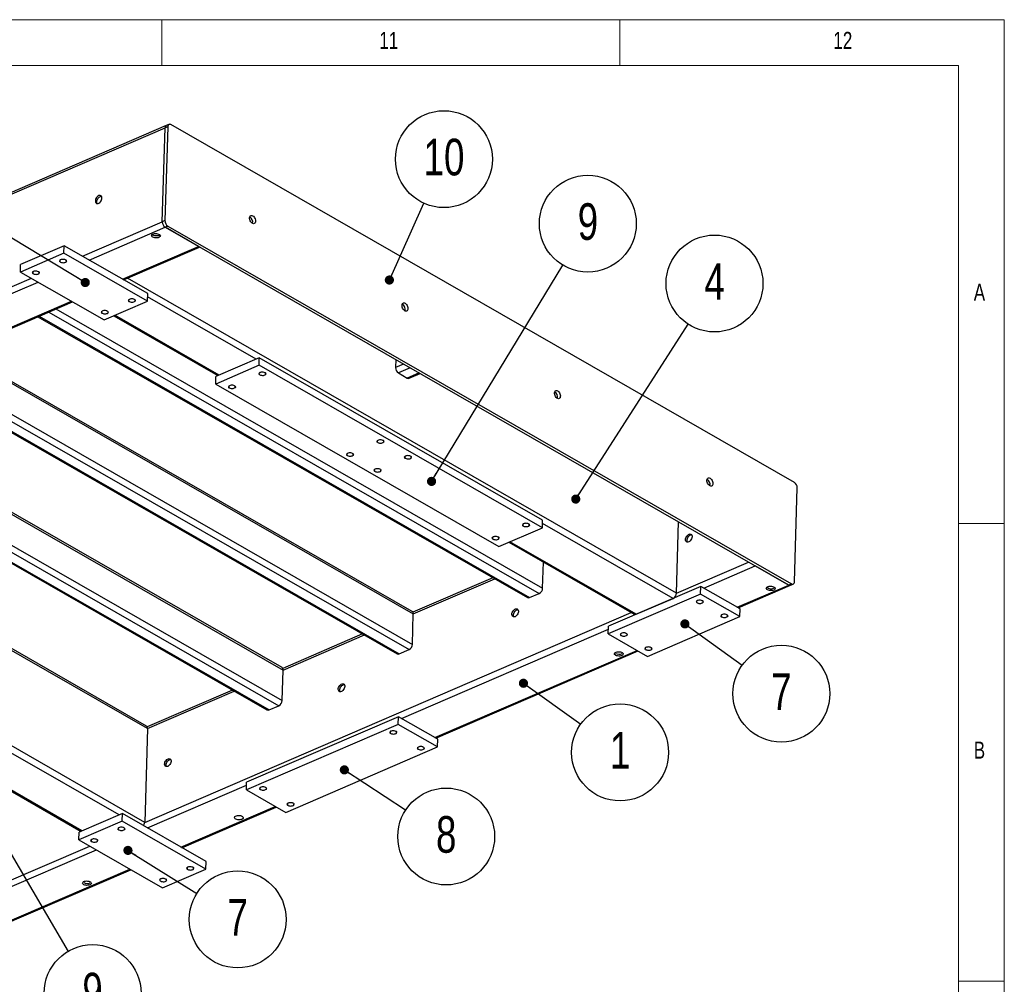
# Model space of a CAD drawing. Header units: millimetres. Extents: x 5 to 589, y 5 to 415.
# Tile 18 of 18: x 481 to 589, y 310 to 415. Entities that reach past the tile are written whole.
import ezdxf

# ---------------------------------------------------------------- set-up
doc = ezdxf.new("R2010")
doc.units = ezdxf.units.MM
doc.layers.add('NOTES', color=6, linetype='Continuous')
doc.layers.add('TRAIT-FINS', color=9, linetype='Continuous')
doc.layers.add('TRAIT-FORT', color=4, linetype='Continuous', lineweight=25)
doc.styles.add('SLDTEXTSTYLE0', font='TXT', dxfattribs={"width": 0.75})
doc.dimstyles.new('SLDDIMSTYLE2', dxfattribs={"dimtxt": 0.18, "dimasz": 1, "dimexe": 0, "dimexo": 0.0625, "dimgap": 0, "dimtad": 0, "dimtih": 1, "dimtoh": 1, "dimdec": 0, "dimrnd": 1e-09, "dimzin": 0, "dimdsep": 46, "dimtxsty": 'Standard', "dimblk1": 'DOT', "dimblk2": 'DOT', "dimsah": 1, "dimcen": 0.09, "dimadec": 0, "dimazin": 0, "dimtfac": 1, "dimtdec": 0, "dimtofl": 0, "dimtmove": 0, "dimatfit": 3, "dimldrblk": 'DOT', "dimfxl": 1, "dimfrac": 2, "dimtolj": 1, "dimtzin": 0, "dimarcsym": 0})

# ---------------------------------------------------------------- blocks, each defined once
blk = doc.blocks.new('SW_NOTE_10')
at = {"layer": 'NOTES', "color": 0}
blk.add_circle((2.68, -4.56), 5.29, dxfattribs=at)
at = {"layer": 'NOTES', "color": 0, "insert": (2.68, -2.34), "char_height": 4, "attachment_point": 2, "style": 'SLDTEXTSTYLE0'}
blk.add_mtext('9', dxfattribs=at)
blk = doc.blocks.new('_Dot')
at = {"color": 0, "linetype": 'ByBlock', "lineweight": -2}
blk.add_line((-0.5, 0), (-1, 0), dxfattribs=at)
at = {"color": 0, "linetype": 'ByBlock', "const_width": 0.5}
blk.add_lwpolyline([(-0.25, 0, 1), (0.25, 0, 1)], format="xyb", close=True, dxfattribs=at)
blk = doc.blocks.new('SW_NOTE_13')
at = {"layer": 'NOTES', "color": 0}
blk.add_circle((2.74, 4.52), 5.29, dxfattribs=at)
at = {"layer": 'NOTES', "color": 0, "insert": (2.75, 6.75), "char_height": 4, "attachment_point": 2, "style": 'SLDTEXTSTYLE0'}
blk.add_mtext('9', dxfattribs=at)
blk = doc.blocks.new('SW_NOTE_15')
at = {"layer": 'NOTES', "color": 0}
blk.add_circle((2.86, 4.45), 5.29, dxfattribs=at)
at = {"layer": 'NOTES', "color": 0, "insert": (2.87, 6.67), "char_height": 4, "attachment_point": 2, "style": 'SLDTEXTSTYLE0'}
blk.add_mtext('4', dxfattribs=at)
blk = doc.blocks.new('SW_NOTE_16')
at = {"layer": 'NOTES', "color": 0}
blk.add_circle((2.18, 4.82), 5.29, dxfattribs=at)
at = {"layer": 'NOTES', "color": 0, "insert": (2.19, 7.05), "char_height": 4, "attachment_point": 2, "style": 'SLDTEXTSTYLE0'}
blk.add_mtext('10', dxfattribs=at)
blk = doc.blocks.new('SW_NOTE_24')
at = {"layer": 'NOTES', "color": 0}
blk.add_circle((4.48, -2.82), 5.29, dxfattribs=at)
at = {"layer": 'NOTES', "color": 0, "insert": (4.48, -0.59), "char_height": 4, "attachment_point": 2, "style": 'SLDTEXTSTYLE0'}
blk.add_mtext('7', dxfattribs=at)
blk = doc.blocks.new('SW_NOTE_25')
at = {"layer": 'NOTES', "color": 0}
blk.add_circle((4.43, -2.9), 5.29, dxfattribs=at)
at = {"layer": 'NOTES', "color": 0, "insert": (4.43, -0.67), "char_height": 4, "attachment_point": 2, "style": 'SLDTEXTSTYLE0'}
blk.add_mtext('8', dxfattribs=at)
blk = doc.blocks.new('SW_NOTE_26')
at = {"layer": 'NOTES', "color": 0}
blk.add_circle((4.29, -3.1), 5.29, dxfattribs=at)
at = {"layer": 'NOTES', "color": 0, "insert": (4.29, -0.88), "char_height": 4, "attachment_point": 2, "style": 'SLDTEXTSTYLE0'}
blk.add_mtext('7', dxfattribs=at)
blk = doc.blocks.new('SW_NOTE_27')
at = {"layer": 'NOTES', "color": 0}
blk.add_circle((4.3, -3.08), 5.29, dxfattribs=at)
at = {"layer": 'NOTES', "color": 0, "insert": (4.31, -0.85), "char_height": 4, "attachment_point": 2, "style": 'SLDTEXTSTYLE0'}
blk.add_mtext('1', dxfattribs=at)

msp = doc.modelspace()

# ---------------------------------------------------------------- linework, layer by layer
at = {"lineweight": 18}
for p, q in [((589, 415), (5, 415)), ((497, 415), (497, 410)), ((547, 410), (547, 415)), ((589, 5), (589, 415)), ((584, 410), (10, 410)), ((584, 10), (584, 410)), ((584, 360), (589, 360)), ((589, 310), (584, 310))]:
    msp.add_line(p, q, dxfattribs=at)
at = {"layer": 'TRAIT-FINS', "lineweight": 18, "flags": 128}
for points in [[(485.94635, 388.80092), (486.08017, 388.83808), (486.23451, 388.84613), (486.38585, 388.82384), (486.51117, 388.77462), (486.59137, 388.70594), (486.61426, 388.62828), (486.57635, 388.55344), (486.4834, 388.49283), (486.34957, 388.45568), (486.19524, 388.44763), (486.04389, 388.46991), (485.91858, 388.51914), (485.83837, 388.58781), (485.81548, 388.66548), (485.8534, 388.74031), (485.94635, 388.80092)], [(482.98341, 387.52355), (483.11724, 387.56071), (483.27157, 387.56876), (483.42292, 387.54647), (483.54823, 387.49725), (483.62844, 387.42857), (483.65133, 387.35091), (483.61342, 387.27607), (483.52047, 387.21546), (483.38664, 387.17831), (483.23231, 387.17026), (483.08096, 387.19255), (482.95565, 387.24177), (482.87544, 387.31045), (482.85255, 387.38811), (482.89047, 387.46294), (482.98341, 387.52355)], [(493.46512, 384.48769), (493.59895, 384.52485), (493.75329, 384.5329), (493.90463, 384.51061), (494.02995, 384.46139), (494.11015, 384.39271), (494.13304, 384.31505), (494.09513, 384.24022), (494.00218, 384.17961), (493.86835, 384.14245), (493.71402, 384.1344), (493.56267, 384.15669), (493.43736, 384.20591), (493.35715, 384.27459), (493.33426, 384.35225), (493.37218, 384.42709), (493.46512, 384.48769)], [(490.50219, 383.21033), (490.63602, 383.24748), (490.79035, 383.25553), (490.9417, 383.23325), (491.06701, 383.18402), (491.14722, 383.11534), (491.17011, 383.03768), (491.13219, 382.96285), (491.03925, 382.90224), (490.90542, 382.86508), (490.75109, 382.85703), (490.59974, 382.87932), (490.47443, 382.92854), (490.39422, 382.99722), (490.37133, 383.07488), (490.40925, 383.14972), (490.50219, 383.21033)], [(507.71376, 376.49244), (507.84759, 376.5296), (508.00192, 376.53765), (508.15327, 376.51536), (508.27858, 376.46613), (508.35879, 376.39746), (508.38168, 376.31979), (508.34376, 376.24496), (508.25082, 376.18435), (508.11699, 376.1472), (507.96266, 376.13915), (507.81131, 376.16143), (507.686, 376.21066), (507.60579, 376.27933), (507.5829, 376.357), (507.62081, 376.43183), (507.71376, 376.49244)], [(504.39528, 375.06179), (504.5291, 375.09894), (504.68344, 375.10699), (504.83478, 375.08471), (504.9601, 375.03548), (505.0403, 374.96681), (505.06319, 374.88914), (505.02528, 374.81431), (504.93233, 374.7537), (504.79851, 374.71654), (504.64417, 374.70849), (504.49283, 374.73078), (504.36751, 374.78001), (504.2873, 374.84868), (504.26442, 374.92634), (504.30233, 375.00118), (504.39528, 375.06179)], [(520.6031, 369.09834), (520.73692, 369.13549), (520.89126, 369.14354), (521.0426, 369.12126), (521.16792, 369.07203), (521.24813, 369.00336), (521.27101, 368.92569), (521.2331, 368.85086), (521.14015, 368.79025), (521.00633, 368.75309), (520.85199, 368.74504), (520.70065, 368.76733), (520.57533, 368.81656), (520.49512, 368.88523), (520.47224, 368.96289), (520.51015, 369.03773), (520.6031, 369.09834)], [(517.28461, 367.66768), (517.41844, 367.70484), (517.57277, 367.71289), (517.72412, 367.6906), (517.84943, 367.64138), (517.92964, 367.5727), (517.95253, 367.49504), (517.91462, 367.4202), (517.82167, 367.35959), (517.68784, 367.32244), (517.53351, 367.31439), (517.38216, 367.33667), (517.25685, 367.3859), (517.17664, 367.45458), (517.15375, 367.53224), (517.19167, 367.60707), (517.28461, 367.66768)], [(523.61061, 367.37305), (523.74444, 367.4102), (523.89877, 367.41825), (524.05012, 367.39596), (524.17543, 367.34674), (524.25564, 367.27806), (524.27853, 367.2004), (524.24061, 367.12557), (524.14766, 367.06496), (524.01384, 367.0278), (523.8595, 367.01975), (523.70816, 367.04204), (523.58284, 367.09126), (523.50264, 367.15994), (523.47975, 367.2376), (523.51766, 367.31244), (523.61061, 367.37305)], [(520.29213, 365.94239), (520.42595, 365.97955), (520.58029, 365.9876), (520.73163, 365.96531), (520.85695, 365.91608), (520.93715, 365.84741), (520.96004, 365.76975), (520.92213, 365.69491), (520.82918, 365.6343), (520.69535, 365.59715), (520.54102, 365.5891), (520.38968, 365.61138), (520.26436, 365.66061), (520.18415, 365.72928), (520.16126, 365.80695), (520.19918, 365.88178), (520.29213, 365.94239)], [(536.49995, 359.97894), (536.63377, 360.0161), (536.78811, 360.02415), (536.93945, 360.00186), (537.06477, 359.95263), (537.14497, 359.88396), (537.16786, 359.8063), (537.12995, 359.73146), (537.037, 359.67085), (536.90317, 359.6337), (536.74884, 359.62565), (536.5975, 359.64793), (536.47218, 359.69716), (536.39197, 359.76583), (536.36909, 359.8435), (536.407, 359.91833), (536.49995, 359.97894)], [(533.18146, 358.54829), (533.31529, 358.58544), (533.46962, 358.59349), (533.62097, 358.57121), (533.74628, 358.52198), (533.82649, 358.45331), (533.84938, 358.37564), (533.81146, 358.30081), (533.71852, 358.2402), (533.58469, 358.20304), (533.43036, 358.19499), (533.27901, 358.21728), (533.1537, 358.26651), (533.07349, 358.33518), (533.0506, 358.41285), (533.08852, 358.48768), (533.18146, 358.54829)], [(555.47642, 351.59364), (555.61025, 351.6308), (555.76458, 351.63885), (555.91592, 351.61656), (556.04124, 351.56733), (556.12145, 351.49866), (556.14434, 351.42099), (556.10642, 351.34616), (556.01347, 351.28555), (555.87965, 351.2484), (555.72531, 351.24035), (555.57397, 351.26263), (555.44865, 351.31186), (555.36845, 351.38053), (555.34556, 351.4582), (555.38347, 351.53303), (555.47642, 351.59364)], [(558.1617, 350.0532), (558.29552, 350.09036), (558.44986, 350.09841), (558.6012, 350.07612), (558.72652, 350.0269), (558.80673, 349.95822), (558.82961, 349.88056), (558.7917, 349.80572), (558.69875, 349.74511), (558.56493, 349.70796), (558.41059, 349.69991), (558.25925, 349.72219), (558.13393, 349.77142), (558.05372, 349.84009), (558.03084, 349.91776), (558.06875, 349.99259), (558.1617, 350.0532)], [(547.18021, 348.01701), (547.31404, 348.05416), (547.46837, 348.06221), (547.61972, 348.03993), (547.74503, 347.9907), (547.82524, 347.92203), (547.84813, 347.84436), (547.81021, 347.76953), (547.71727, 347.70892), (547.58344, 347.67176), (547.4291, 347.66371), (547.27776, 347.686), (547.15244, 347.73523), (547.07224, 347.8039), (547.04935, 347.88156), (547.08726, 347.9564), (547.18021, 348.01701)], [(549.86549, 346.47657), (549.99932, 346.51372), (550.15365, 346.52177), (550.30499, 346.49949), (550.43031, 346.45026), (550.51052, 346.38159), (550.53341, 346.30392), (550.49549, 346.22909), (550.40254, 346.16848), (550.26872, 346.13132), (550.11438, 346.12327), (549.96304, 346.14556), (549.83772, 346.19479), (549.75752, 346.26346), (549.73463, 346.34113), (549.77254, 346.41596), (549.86549, 346.47657)], [(522.01195, 337.32843), (522.14578, 337.36559), (522.30011, 337.37364), (522.45145, 337.35135), (522.57677, 337.30213), (522.65698, 337.23345), (522.67987, 337.15579), (522.64195, 337.08096), (522.549, 337.02035), (522.41518, 336.98319), (522.26084, 336.97514), (522.1095, 336.99743), (521.98418, 337.04665), (521.90398, 337.11533), (521.88109, 337.19299), (521.919, 337.26783), (522.01195, 337.32843)], [(525.01946, 335.60314), (525.15329, 335.6403), (525.30762, 335.64835), (525.45897, 335.62606), (525.58428, 335.57684), (525.66449, 335.50816), (525.68738, 335.4305), (525.64946, 335.35566), (525.55652, 335.29506), (525.42269, 335.2579), (525.26836, 335.24985), (525.11701, 335.27214), (524.9917, 335.32136), (524.91149, 335.39004), (524.8886, 335.4677), (524.92651, 335.54253), (525.01946, 335.60314)], [(507.78988, 331.19706), (507.9237, 331.23422), (508.07804, 331.24227), (508.22938, 331.21998), (508.3547, 331.17075), (508.4349, 331.10208), (508.45779, 331.02442), (508.41988, 330.94958), (508.32693, 330.88897), (508.19311, 330.85182), (508.03877, 330.84377), (507.88743, 330.86605), (507.76211, 330.91528), (507.6819, 330.98395), (507.65902, 331.06162), (507.69693, 331.13645), (507.78988, 331.19706)], [(510.79739, 329.47177), (510.93122, 329.50893), (511.08555, 329.51698), (511.23689, 329.49469), (511.36221, 329.44546), (511.44242, 329.37679), (511.46531, 329.29912), (511.42739, 329.22429), (511.33444, 329.16368), (511.20062, 329.12653), (511.04628, 329.11848), (510.89494, 329.14076), (510.76962, 329.18999), (510.68942, 329.25866), (510.66653, 329.33633), (510.70444, 329.41116), (510.79739, 329.47177)], [(492.31957, 326.79396), (492.45339, 326.83112), (492.60773, 326.83917), (492.75907, 326.81688), (492.88439, 326.76765), (492.96459, 326.69898), (492.98748, 326.62132), (492.94957, 326.54648), (492.85662, 326.48587), (492.7228, 326.44872), (492.56846, 326.44067), (492.41712, 326.46295), (492.2918, 326.51218), (492.21159, 326.58085), (492.18871, 326.65852), (492.22662, 326.73335), (492.31957, 326.79396)], [(489.35663, 325.51659), (489.49046, 325.55375), (489.6448, 325.5618), (489.79614, 325.53951), (489.92146, 325.49029), (490.00166, 325.42161), (490.02455, 325.34395), (489.98664, 325.26911), (489.89369, 325.2085), (489.75986, 325.17135), (489.60553, 325.1633), (489.45418, 325.18558), (489.32887, 325.23481), (489.24866, 325.30348), (489.22577, 325.38115), (489.26369, 325.45598), (489.35663, 325.51659)], [(499.83835, 322.48073), (499.97217, 322.51789), (500.12651, 322.52594), (500.27785, 322.50365), (500.40317, 322.45443), (500.48337, 322.38575), (500.50626, 322.30809), (500.46835, 322.23326), (500.3754, 322.17265), (500.24158, 322.13549), (500.08724, 322.12744), (499.9359, 322.14973), (499.81058, 322.19895), (499.73037, 322.26763), (499.70749, 322.34529), (499.7454, 322.42013), (499.83835, 322.48073)], [(496.87541, 321.20336), (497.00924, 321.24052), (497.16358, 321.24857), (497.31492, 321.22628), (497.44024, 321.17706), (497.52044, 321.10838), (497.54333, 321.03072), (497.50542, 320.95589), (497.41247, 320.89528), (497.27864, 320.85812), (497.12431, 320.85007), (496.97296, 320.87236), (496.84765, 320.92158), (496.76744, 320.99026), (496.74455, 321.06792), (496.78247, 321.14276), (496.87541, 321.20336)]]:
    msp.add_lwpolyline(points, dxfattribs=at)
at = {"layer": 'TRAIT-FORT', "lineweight": 25}
for p, q in [((497.48051, 403.43699), (350.65441, 340.13781)), ((497.6446, 403.3088), (497.34398, 393.05703)), ((497.6446, 403.3088), (497.34831, 403.18106)), ((497.77681, 403.56473), (497.48051, 403.43699)), ((566.07769, 364.47404), (497.97902, 403.53956)), ((350.38689, 339.82354), (497.34831, 403.18106)), ((497.04769, 392.9293), (497.34831, 403.18106)), ((488.33089, 389.17134), (497.04769, 392.9293)), ((497.34398, 393.05703), (497.04769, 392.9293)), ((489.06153, 388.7522), (497.35774, 392.32883)), ((497.65403, 392.45657), (497.35774, 392.32883)), ((501.00972, 390.23384), (497.35774, 392.32883)), ((497.35774, 392.32883), (565.4564, 353.26332)), ((497.65403, 392.45657), (565.75269, 353.39105)), ((486.32254, 390.32344), (481.58185, 388.27965)), ((486.29817, 389.49222), (486.32254, 390.32344)), ((495.45249, 385.08595), (486.32254, 390.32344)), ((486.29817, 389.49222), (481.55748, 387.44843)), ((495.42812, 384.25473), (486.29817, 389.49222)), ((492.71351, 386.6572), (501.00972, 390.23384)), ((492.82532, 386.59306), (501.12153, 390.16969)), ((481.55748, 387.44843), (481.58185, 388.27965)), ((481.55748, 387.44843), (490.68743, 382.21094)), ((430.25742, 364.1349), (482.74901, 386.7649)), ((458.72111, 375.67193), (483.47965, 386.34576)), ((553.19817, 352.38214), (493.24592, 386.77438)), ((495.42812, 384.25473), (495.45249, 385.08595)), ((462.37308, 373.57694), (487.13163, 384.25076)), ((462.4849, 373.51279), (487.24344, 384.18662)), ((490.68743, 382.21094), (495.42812, 384.25473)), ((507.2881, 377.93908), (495.44219, 384.73461)), ((484.66501, 383.07501), (538.21889, 352.35327)), ((485.44116, 383.40962), (538.58663, 352.92216)), ((483.46821, 382.55905), (536.92557, 351.89267)), ((483.59836, 382.61516), (537.15223, 351.89341)), ((491.75402, 382.67076), (503.12837, 376.14575)), ((503.25852, 376.20186), (491.88417, 382.72687)), ((474.58384, 378.72885), (524.46205, 350.11569)), ((524.34535, 350.37876), (474.77903, 378.813)), ((507.64365, 378.09236), (502.90296, 376.04857)), ((507.61928, 377.26114), (507.64365, 378.09236)), ((538.57806, 360.34651), (507.64365, 378.09236)), ((522.54567, 377.87951), (522.52058, 377.02405)), ((469.24614, 376.42768), (522.7035, 345.7613)), ((469.37629, 376.48379), (522.93016, 345.76204)), ((470.44294, 376.94364), (523.99682, 346.22189)), ((471.21909, 377.27825), (524.36456, 346.79079)), ((507.61928, 377.26114), (502.87859, 375.21735)), ((538.55369, 359.51529), (507.61928, 377.26114)), ((523.3863, 377.39727), (522.52058, 377.02405)), ((524.11694, 376.97814), (522.83063, 376.42359)), ((522.83063, 376.42359), (523.79733, 375.86903)), ((525.08364, 376.42358), (523.79733, 375.86903)), ((523.99955, 375.84386), (525.19545, 376.35943)), ((502.87859, 375.21735), (502.90296, 376.04857)), ((502.87859, 375.21735), (533.813, 357.4715)), ((510.12328, 344.24739), (461.58419, 372.09234)), ((461.389, 372.00819), (510.23998, 343.98431)), ((457.2481, 370.22298), (509.77474, 340.09052)), ((458.02425, 370.55759), (510.14248, 340.65942)), ((456.0513, 369.70702), (508.48143, 339.62992)), ((456.18145, 369.76313), (508.70809, 339.63067)), ((495.42532, 337.59747), (446.57434, 365.62135)), ((495.30862, 337.86054), (446.76953, 365.7055)), ((556.87278, 364.28743), (556.70752, 364.21618)), ((566.08711, 353.62181), (566.38773, 363.87358)), ((495.1247, 327.3457), (435.17245, 361.73794)), ((538.55369, 359.51529), (538.57806, 360.34651)), ((533.813, 357.4715), (538.55369, 359.51529)), ((552.83043, 351.81325), (538.56776, 359.99517)), ((553.19817, 352.38214), (553.42637, 360.16447)), ((534.87959, 357.93133), (548.57418, 350.07528)), ((548.80084, 350.07602), (535.00974, 357.98743)), ((538.58663, 352.92216), (538.66976, 355.75706)), ((553.19817, 352.38214), (561.07378, 355.77745)), ((556.17485, 352.93131), (561.80442, 355.35831)), ((565.4564, 353.26332), (561.80442, 355.35831)), ((533.14843, 354.05947), (524.42339, 350.29795)), ((524.46205, 350.11569), (533.34642, 353.94589)), ((555.85262, 353.11616), (545.77865, 348.77311)), ((555.82824, 352.28494), (555.85262, 353.11616)), ((560.14906, 350.65146), (555.85262, 353.11616)), ((559.82683, 350.83631), (565.4564, 353.26332)), ((559.93864, 350.77217), (565.65862, 353.23815)), ((565.75269, 353.39105), (565.4564, 353.26332)), ((565.65862, 353.23815), (565.95491, 353.36588)), ((537.15223, 351.89341), (538.21889, 352.35327)), ((555.82824, 352.28494), (545.75427, 347.94188)), ((548.80084, 350.07602), (552.83043, 351.81325)), ((560.12469, 349.82024), (555.82824, 352.28494)), ((560.12469, 349.82024), (560.14906, 350.65146)), ((495.1247, 327.3457), (548.26229, 350.2542)), ((524.36456, 346.79079), (524.46205, 350.11569)), ((550.05072, 345.47718), (560.12469, 349.82024)), ((523.16779, 338.70142), (545.76903, 348.44519)), ((545.75427, 347.94188), (545.77865, 348.77311)), ((518.92636, 347.92809), (510.20131, 344.16658)), ((510.23998, 343.98431), (519.12435, 347.81452)), ((545.75427, 347.94188), (550.05072, 345.47718)), ((522.93016, 345.76204), (523.99682, 346.22189)), ((526.81977, 336.60642), (548.91167, 346.13061)), ((526.93158, 336.54228), (549.02349, 346.06646)), ((510.14248, 340.65942), (510.23998, 343.98431)), ((504.70429, 341.79672), (495.38666, 337.77973)), ((495.42532, 337.59747), (504.90228, 341.68314)), ((508.70809, 339.63067), (509.77474, 340.09052)), ((522.84556, 338.88627), (506.25314, 331.733)), ((522.82118, 338.05504), (522.84556, 338.88627)), ((527.142, 336.42157), (522.84556, 338.88627)), ((522.82118, 338.05504), (506.22876, 330.90177)), ((527.11763, 335.59034), (522.82118, 338.05504)), ((495.42532, 337.59747), (495.1247, 327.3457)), ((510.52521, 328.43707), (527.11763, 335.59034)), ((527.11763, 335.59034), (527.142, 336.42157)), ((492.34021, 328.1632), (480.4943, 334.95873)), ((476.80613, 332.89488), (488.18048, 326.36987)), ((488.31063, 326.42598), (476.93628, 332.95099)), ((495.43475, 326.74524), (506.24352, 331.40508)), ((506.22876, 330.90177), (506.25314, 331.733)), ((506.22876, 330.90177), (510.52521, 328.43707)), ((499.08673, 324.65024), (509.38616, 329.0905)), ((499.19854, 324.5861), (509.49798, 329.02636)), ((492.69577, 328.31648), (487.95507, 326.27269)), ((492.67139, 327.48526), (492.69577, 328.31648)), ((501.82571, 323.07899), (492.69577, 328.31648)), ((492.67139, 327.48526), (487.9307, 325.44147)), ((501.80134, 322.24777), (492.67139, 327.48526)), ((487.9307, 325.44147), (487.95507, 326.27269)), ((419.27365, 294.64504), (489.12223, 324.75794)), ((487.9307, 325.44147), (497.06065, 320.20398)), ((461.77584, 312.23432), (489.85287, 324.3388)), ((501.80134, 322.24777), (501.82571, 323.07899)), ((465.42782, 310.13932), (493.50485, 322.2438)), ((465.53964, 310.07518), (493.61666, 322.17966)), ((497.06065, 320.20398), (501.80134, 322.24777))]:
    msp.add_line(p, q, dxfattribs=at)
at = {"layer": 'TRAIT-FORT', "lineweight": 25, "flags": 128}
for points in [[(497.97902, 403.53956), (497.91592, 403.56764), (497.85478, 403.57866), (497.79795, 403.57221), (497.7476, 403.54854), (497.70568, 403.50855), (497.67379, 403.45378), (497.65317, 403.38633), (497.6446, 403.3088)], [(490.11032, 395.78608), (490.02152, 395.73491), (489.93753, 395.66083), (489.86363, 395.56851), (489.80446, 395.46374), (489.76375, 395.35312), (489.74405, 395.24359), (489.7466, 395.14202), (489.77123, 395.05482), (489.81641, 394.98744), (489.87929, 394.94414), (489.95592, 394.92762), (490.04148, 394.93892), (490.13061, 394.97735), (490.21769, 395.04047), (490.29726, 395.12433), (490.36432, 395.22366), (490.41466, 395.33221), (490.44511, 395.44316), (490.45375, 395.54955), (490.44005, 395.64468), (490.40487, 395.72259), (490.35041, 395.77837), (490.2801, 395.80852), (490.19836, 395.81115), (490.11032, 395.78608)], [(489.95127, 394.92781), (489.91734, 395.00383), (489.90364, 395.09897), (489.91228, 395.20535), (489.94273, 395.31631), (489.99306, 395.42486), (490.06012, 395.52418), (490.1397, 395.60804), (490.22678, 395.67117), (490.31591, 395.70959), (490.40147, 395.7209), (490.40612, 395.7207)], [(506.91613, 393.58797), (506.99588, 393.52894), (507.06986, 393.44751), (507.13341, 393.34879), (507.18254, 393.23898), (507.21417, 393.12499), (507.2263, 393.01397), (507.21818, 392.9129), (507.19032, 392.82814), (507.14446, 392.76501), (507.08348, 392.72747), (507.01123, 392.71788), (506.93223, 392.73686), (506.85146, 392.78319), (506.77399, 392.85398), (506.70468, 392.94478), (506.64789, 393.04987), (506.60718, 393.16266), (506.58513, 393.27606), (506.58311, 393.38294), (506.60124, 393.4766), (506.6384, 393.55113), (506.69224, 393.60187), (506.75938, 393.62562), (506.83561, 393.62089), (506.91613, 393.58797)], [(496.68185, 391.22802), (496.58331, 391.1957), (496.47071, 391.17704), (496.35113, 391.17319), (496.23208, 391.1844), (496.12105, 391.20996), (496.025, 391.24828), (495.94999, 391.29694), (495.90071, 391.35288), (495.88026, 391.41259), (495.88994, 391.47232), (495.92913, 391.52831), (495.99537, 391.57705), (496.08449, 391.61548), (496.1909, 391.64117), (496.30792, 391.65252), (496.42818, 391.64881), (496.54413, 391.63027), (496.64849, 391.59808), (496.7347, 391.55424), (496.79735, 391.50153), (496.83248, 391.44324), (496.83791, 391.38305), (496.81328, 391.32473), (496.76015, 391.27194), (496.68185, 391.22802)], [(496.68795, 391.43582), (496.5894, 391.40351), (496.4768, 391.38484), (496.35722, 391.38099), (496.23817, 391.3922), (496.12714, 391.41777), (496.0311, 391.45609), (495.95608, 391.50474), (495.9068, 391.56069), (495.89476, 391.58506)], [(485.94821, 388.53191), (486.0271, 388.49751), (486.1212, 388.47521), (486.22289, 388.46682), (486.32393, 388.47301), (486.41614, 388.49329), (486.49204, 388.52601), (486.54548, 388.56852), (486.57215, 388.61739), (486.56986, 388.66864), (486.53882, 388.71813), (486.48154, 388.76184), (486.40265, 388.79624), (486.30855, 388.81855), (486.20685, 388.82694), (486.10581, 388.82075), (486.01361, 388.80047), (485.93771, 388.76775), (485.88426, 388.72523), (485.8576, 388.67637), (485.85988, 388.62512), (485.89092, 388.57563), (485.94821, 388.53191)], [(482.98528, 387.25455), (483.06417, 387.22014), (483.15827, 387.19784), (483.25996, 387.18945), (483.361, 387.19564), (483.45321, 387.21592), (483.52911, 387.24864), (483.58255, 387.29116), (483.60921, 387.34002), (483.60693, 387.39127), (483.57589, 387.44076), (483.51861, 387.48447), (483.43972, 387.51887), (483.34561, 387.54118), (483.24392, 387.54957), (483.14288, 387.54338), (483.05068, 387.5231), (482.97478, 387.49038), (482.92133, 387.44786), (482.89467, 387.399), (482.89695, 387.34775), (482.92799, 387.29826), (482.98528, 387.25455)], [(493.46699, 384.21869), (493.54588, 384.18429), (493.63998, 384.16198), (493.74167, 384.15359), (493.84271, 384.15978), (493.93492, 384.18006), (494.01082, 384.21278), (494.06426, 384.2553), (494.09093, 384.30416), (494.08864, 384.35541), (494.0576, 384.4049), (494.00032, 384.44861), (493.92143, 384.48302), (493.82733, 384.50532), (493.72563, 384.51371), (493.62459, 384.50752), (493.53239, 384.48724), (493.45649, 384.45452), (493.40304, 384.412), (493.37638, 384.36314), (493.37866, 384.31189), (493.4097, 384.2624), (493.46699, 384.21869)], [(523.56485, 384.03725), (523.64461, 383.97823), (523.71858, 383.89679), (523.78213, 383.79807), (523.83127, 383.68826), (523.86289, 383.57427), (523.87503, 383.46325), (523.86691, 383.36219), (523.83904, 383.27742), (523.79318, 383.21429), (523.73221, 383.17675), (523.65996, 383.16717), (523.58096, 383.18614), (523.50019, 383.23248), (523.42271, 383.30326), (523.3534, 383.39406), (523.29661, 383.49915), (523.25591, 383.61194), (523.23386, 383.72534), (523.23183, 383.83223), (523.24997, 383.92588), (523.28713, 384.00041), (523.34097, 384.05115), (523.40811, 384.0749), (523.48433, 384.07017), (523.56485, 384.03725)], [(490.50406, 382.94132), (490.58295, 382.90692), (490.67705, 382.88461), (490.77874, 382.87622), (490.87978, 382.88241), (490.97199, 382.90269), (491.04789, 382.93541), (491.10133, 382.97793), (491.12799, 383.02679), (491.12571, 383.07804), (491.09467, 383.12753), (491.03738, 383.17124), (490.9585, 383.20565), (490.86439, 383.22795), (490.7627, 383.23634), (490.66166, 383.23015), (490.56946, 383.20987), (490.49356, 383.17715), (490.44011, 383.13463), (490.41345, 383.08577), (490.41573, 383.03452), (490.44677, 382.98503), (490.50406, 382.94132)], [(507.71562, 376.22343), (507.79451, 376.18903), (507.88862, 376.16673), (507.99031, 376.15833), (508.09135, 376.16453), (508.18355, 376.18481), (508.25945, 376.21753), (508.3129, 376.26004), (508.33956, 376.3089), (508.33728, 376.36016), (508.30624, 376.40964), (508.24895, 376.45336), (508.17006, 376.48776), (508.07596, 376.51006), (507.97427, 376.51846), (507.87323, 376.51226), (507.78102, 376.49199), (507.70512, 376.45926), (507.65168, 376.41675), (507.62501, 376.36789), (507.6273, 376.31664), (507.65834, 376.26715), (507.71562, 376.22343)], [(504.39714, 374.79278), (504.47603, 374.75838), (504.57013, 374.73608), (504.67182, 374.72768), (504.77286, 374.73387), (504.86507, 374.75415), (504.94097, 374.78688), (504.99442, 374.82939), (505.02108, 374.87825), (505.0188, 374.9295), (504.98775, 374.97899), (504.93047, 375.02271), (504.85158, 375.05711), (504.75748, 375.07941), (504.65579, 375.0878), (504.55475, 375.08161), (504.46254, 375.06133), (504.38664, 375.02861), (504.33319, 374.9861), (504.30653, 374.93723), (504.30881, 374.88598), (504.33985, 374.8365), (504.39714, 374.79278)], [(540.21358, 374.48654), (540.29333, 374.42751), (540.36731, 374.34608), (540.43086, 374.24735), (540.47999, 374.13754), (540.51162, 374.02355), (540.52376, 373.91253), (540.51564, 373.81147), (540.48777, 373.72671), (540.44191, 373.66357), (540.38094, 373.62603), (540.30868, 373.61645), (540.22969, 373.63542), (540.14892, 373.68176), (540.07144, 373.75255), (540.00213, 373.84334), (539.94534, 373.94844), (539.90464, 374.06123), (539.88258, 374.17463), (539.88056, 374.28151), (539.8987, 374.37516), (539.93585, 374.4497), (539.98969, 374.50043), (540.05684, 374.52418), (540.13306, 374.51945), (540.21358, 374.48654)], [(520.60496, 368.82933), (520.68385, 368.79493), (520.77795, 368.77262), (520.87964, 368.76423), (520.98068, 368.77042), (521.07289, 368.7907), (521.14879, 368.82342), (521.20224, 368.86594), (521.2289, 368.9148), (521.22662, 368.96605), (521.19557, 369.01554), (521.13829, 369.05926), (521.0594, 369.09366), (520.9653, 369.11596), (520.86361, 369.12435), (520.76257, 369.11816), (520.67036, 369.09788), (520.59446, 369.06516), (520.54101, 369.02265), (520.51435, 368.97378), (520.51663, 368.92253), (520.54768, 368.87305), (520.60496, 368.82933)], [(517.28648, 367.39868), (517.36537, 367.36427), (517.45947, 367.34197), (517.56116, 367.33358), (517.6622, 367.33977), (517.75441, 367.36005), (517.83031, 367.39277), (517.88375, 367.43529), (517.91042, 367.48415), (517.90813, 367.5354), (517.87709, 367.58489), (517.81981, 367.6286), (517.74092, 367.663), (517.64681, 367.68531), (517.54512, 367.6937), (517.44408, 367.68751), (517.35188, 367.66723), (517.27598, 367.63451), (517.22253, 367.59199), (517.19587, 367.54313), (517.19815, 367.49188), (517.22919, 367.44239), (517.28648, 367.39868)], [(523.61247, 367.10404), (523.69136, 367.06964), (523.78546, 367.04733), (523.88716, 367.03894), (523.9882, 367.04513), (524.0804, 367.06541), (524.1563, 367.09813), (524.20975, 367.14065), (524.23641, 367.18951), (524.23413, 367.24076), (524.20309, 367.29025), (524.1458, 367.33396), (524.06691, 367.36837), (523.97281, 367.39067), (523.87112, 367.39906), (523.77008, 367.39287), (523.67787, 367.37259), (523.60197, 367.33987), (523.54853, 367.29735), (523.52186, 367.24849), (523.52415, 367.19724), (523.55519, 367.14775), (523.61247, 367.10404)], [(520.29399, 365.67338), (520.37288, 365.63898), (520.46698, 365.61668), (520.56867, 365.60829), (520.66971, 365.61448), (520.76192, 365.63476), (520.83782, 365.66748), (520.89127, 365.70999), (520.91793, 365.75886), (520.91564, 365.81011), (520.8846, 365.85959), (520.82732, 365.90331), (520.74843, 365.93771), (520.65433, 365.96001), (520.55264, 365.96841), (520.45159, 365.96222), (520.35939, 365.94194), (520.28349, 365.90921), (520.23004, 365.8667), (520.20338, 365.81784), (520.20566, 365.76659), (520.2367, 365.7171), (520.29399, 365.67338)], [(556.86231, 364.93582), (556.94206, 364.87679), (557.01604, 364.79536), (557.07959, 364.69664), (557.12872, 364.58683), (557.16035, 364.47283), (557.17248, 364.36182), (557.16436, 364.26075), (557.1365, 364.17599), (557.09064, 364.11285), (557.02966, 364.07532), (556.95741, 364.06573), (556.87842, 364.0847), (556.79764, 364.13104), (556.72017, 364.20183), (556.65086, 364.29262), (556.59407, 364.39772), (556.55337, 364.51051), (556.53131, 364.62391), (556.52929, 364.73079), (556.54742, 364.82444), (556.58458, 364.89898), (556.63842, 364.94972), (556.70556, 364.97346), (556.78179, 364.96873), (556.86231, 364.93582)], [(536.50181, 359.70993), (536.5807, 359.67553), (536.6748, 359.65323), (536.77649, 359.64484), (536.87753, 359.65103), (536.96974, 359.67131), (537.04564, 359.70403), (537.09909, 359.74654), (537.12575, 359.79541), (537.12347, 359.84666), (537.09242, 359.89614), (537.03514, 359.93986), (536.95625, 359.97426), (536.86215, 359.99656), (536.76046, 360.00496), (536.65941, 359.99877), (536.56721, 359.97849), (536.49131, 359.94576), (536.43786, 359.90325), (536.4112, 359.85439), (536.41348, 359.80314), (536.44452, 359.75365), (536.50181, 359.70993)], [(533.18333, 358.27928), (533.26222, 358.24488), (533.35632, 358.22258), (533.45801, 358.21418), (533.55905, 358.22038), (533.65126, 358.24065), (533.72716, 358.27338), (533.7806, 358.31589), (533.80726, 358.36475), (533.80498, 358.416), (533.77394, 358.46549), (533.71665, 358.50921), (533.63776, 358.54361), (533.54366, 358.56591), (533.44197, 358.57431), (533.34093, 358.56811), (533.24873, 358.54783), (533.17282, 358.51511), (533.11938, 358.4726), (533.09272, 358.42374), (533.095, 358.37248), (533.12604, 358.323), (533.18333, 358.27928)], [(554.53263, 357.98434), (554.44459, 357.95928), (554.36285, 357.9619), (554.29254, 357.99205), (554.23809, 358.04783), (554.2029, 358.12574), (554.1892, 358.22087), (554.19785, 358.32726), (554.2283, 358.43821), (554.27863, 358.54676), (554.34569, 358.64609), (554.42526, 358.72995), (554.51235, 358.79307), (554.60147, 358.8315), (554.68704, 358.84281), (554.76367, 358.82629), (554.82655, 358.78298), (554.87172, 358.71561), (554.89636, 358.6284), (554.8989, 358.52684), (554.8792, 358.4173), (554.83849, 358.30668), (554.77933, 358.20191), (554.70543, 358.10959), (554.62144, 358.03552), (554.53263, 357.98434)], [(554.39795, 357.95729), (554.36402, 358.03331), (554.35032, 358.12845), (554.35897, 358.23483), (554.38941, 358.34579), (554.43975, 358.45434), (554.50681, 358.55366), (554.58638, 358.63752), (554.67346, 358.70065), (554.76259, 358.73907), (554.84815, 358.75038), (554.8528, 358.75018)], [(563.81382, 352.71706), (563.71527, 352.68474), (563.60267, 352.66608), (563.48309, 352.66223), (563.36404, 352.67344), (563.25301, 352.69901), (563.15697, 352.73732), (563.08195, 352.78598), (563.03267, 352.84192), (563.01223, 352.90163), (563.0219, 352.96136), (563.06109, 353.01735), (563.12733, 353.06609), (563.21645, 353.10452), (563.32287, 353.13021), (563.43988, 353.14156), (563.56014, 353.13785), (563.6761, 353.11931), (563.78046, 353.08712), (563.86667, 353.04329), (563.92931, 352.99057), (563.96445, 352.93228), (563.96987, 352.87209), (563.94525, 352.81377), (563.89212, 352.76099), (563.81382, 352.71706)], [(563.92702, 352.99313), (563.89821, 352.96879), (563.81991, 352.92486)], [(565.75269, 353.39105), (565.81579, 353.36298), (565.87693, 353.35195), (565.93377, 353.3584), (565.98412, 353.38207), (566.02604, 353.42206), (566.05792, 353.47684), (566.07854, 353.54428), (566.08711, 353.62181)], [(555.47828, 351.32463), (555.55717, 351.29023), (555.65127, 351.26793), (555.75296, 351.25953), (555.85401, 351.26573), (555.94621, 351.28601), (556.02211, 351.31873), (556.07556, 351.36124), (556.10222, 351.4101), (556.09994, 351.46136), (556.0689, 351.51084), (556.01161, 351.55456), (555.93272, 351.58896), (555.83862, 351.61126), (555.73693, 351.61966), (555.63589, 351.61346), (555.54368, 351.59319), (555.46778, 351.56046), (555.41434, 351.51795), (555.38767, 351.46909), (555.38996, 351.41784), (555.421, 351.36835), (555.47828, 351.32463)], [(535.56987, 349.80917), (535.48183, 349.78411), (535.40009, 349.78674), (535.32978, 349.81689), (535.27532, 349.87267), (535.24014, 349.95057), (535.22644, 350.04571), (535.23509, 350.1521), (535.26553, 350.26305), (535.31587, 350.3716), (535.38293, 350.47093), (535.4625, 350.55479), (535.54958, 350.61791), (535.63871, 350.65633), (535.72427, 350.66764), (535.8009, 350.65112), (535.86378, 350.60782), (535.90896, 350.54044), (535.93359, 350.45323), (535.93614, 350.35167), (535.91644, 350.24214), (535.87573, 350.13151), (535.81656, 350.02675), (535.74266, 349.93443), (535.65867, 349.86035), (535.56987, 349.80917)], [(535.43519, 349.78213), (535.40126, 349.85815), (535.38756, 349.95328), (535.3962, 350.05967), (535.42665, 350.17062), (535.47698, 350.27917), (535.54404, 350.3785), (535.62362, 350.46236), (535.7107, 350.52548), (535.79983, 350.56391), (535.88539, 350.57521), (535.89004, 350.57502)], [(558.16356, 349.78419), (558.24245, 349.74979), (558.33655, 349.72749), (558.43824, 349.7191), (558.53928, 349.72529), (558.63149, 349.74557), (558.70739, 349.77829), (558.76084, 349.8208), (558.7875, 349.86967), (558.78522, 349.92092), (558.75418, 349.97041), (558.69689, 350.01412), (558.618, 350.04852), (558.5239, 350.07083), (558.42221, 350.07922), (558.32117, 350.07303), (558.22896, 350.05275), (558.15306, 350.02003), (558.09961, 349.97751), (558.07295, 349.92865), (558.07523, 349.8774), (558.10628, 349.82791), (558.16356, 349.78419)], [(547.18207, 347.748), (547.26096, 347.7136), (547.35507, 347.69129), (547.45676, 347.6829), (547.5578, 347.68909), (547.65, 347.70937), (547.7259, 347.74209), (547.77935, 347.78461), (547.80601, 347.83347), (547.80373, 347.88472), (547.77269, 347.93421), (547.7154, 347.97793), (547.63651, 348.01233), (547.54241, 348.03463), (547.44072, 348.04302), (547.33968, 348.03683), (547.24747, 348.01655), (547.17157, 347.98383), (547.11813, 347.94132), (547.09146, 347.89245), (547.09375, 347.8412), (547.12479, 347.79171), (547.18207, 347.748)], [(549.86735, 346.20756), (549.94624, 346.17316), (550.04034, 346.15086), (550.14203, 346.14246), (550.24308, 346.14866), (550.33528, 346.16893), (550.41118, 346.20166), (550.46463, 346.24417), (550.49129, 346.29303), (550.48901, 346.34428), (550.45797, 346.39377), (550.40068, 346.43749), (550.32179, 346.47189), (550.22769, 346.49419), (550.126, 346.50259), (550.02496, 346.49639), (549.93275, 346.47611), (549.85685, 346.44339), (549.8034, 346.40088), (549.77674, 346.35202), (549.77903, 346.30076), (549.81007, 346.25128), (549.86735, 346.20756)], [(547.2214, 345.56379), (547.12285, 345.53148), (547.01025, 345.51281), (546.89067, 345.50896), (546.77162, 345.52017), (546.66059, 345.54574), (546.56455, 345.58405), (546.48953, 345.63271), (546.44025, 345.68865), (546.41981, 345.74836), (546.42949, 345.80809), (546.46867, 345.86409), (546.53491, 345.91282), (546.62404, 345.95125), (546.73045, 345.97694), (546.84746, 345.98829), (546.96772, 345.98458), (547.08368, 345.96604), (547.18804, 345.93385), (547.27425, 345.89002), (547.33689, 345.8373), (547.37203, 345.77901), (547.37746, 345.71882), (547.35283, 345.6605), (547.2997, 345.60772), (547.2214, 345.56379)], [(516.60711, 341.63401), (516.51907, 341.60895), (516.43732, 341.61157), (516.36702, 341.64172), (516.31256, 341.6975), (516.27738, 341.77541), (516.26368, 341.87054), (516.27232, 341.97693), (516.30277, 342.08789), (516.3531, 342.19644), (516.42016, 342.29576), (516.49974, 342.37962), (516.58682, 342.44275), (516.67595, 342.48117), (516.76151, 342.49248), (516.83814, 342.47596), (516.90102, 342.43265), (516.94619, 342.36528), (516.97083, 342.27807), (516.97338, 342.17651), (516.95368, 342.06697), (516.91296, 341.95635), (516.8538, 341.85158), (516.7799, 341.75926), (516.69591, 341.68519), (516.60711, 341.63401)], [(516.47243, 341.60696), (516.43849, 341.68298), (516.42479, 341.77812), (516.43344, 341.8845), (516.46389, 341.99546), (516.51422, 342.10401), (516.58128, 342.20334), (516.66085, 342.28719), (516.74794, 342.35032), (516.83706, 342.38874), (516.92263, 342.40005), (516.92728, 342.39986)], [(522.01381, 337.05943), (522.0927, 337.02502), (522.1868, 337.00272), (522.28849, 336.99433), (522.38954, 337.00052), (522.48174, 337.0208), (522.55764, 337.05352), (522.61109, 337.09604), (522.63775, 337.1449), (522.63547, 337.19615), (522.60443, 337.24564), (522.54714, 337.28935), (522.46825, 337.32376), (522.37415, 337.34606), (522.27246, 337.35445), (522.17142, 337.34826), (522.07921, 337.32798), (522.00331, 337.29526), (521.94987, 337.25274), (521.9232, 337.20388), (521.92549, 337.15263), (521.95653, 337.10314), (522.01381, 337.05943)], [(525.02132, 335.33414), (525.10021, 335.29973), (525.19432, 335.27743), (525.29601, 335.26904), (525.39705, 335.27523), (525.48925, 335.29551), (525.56515, 335.32823), (525.6186, 335.37075), (525.64526, 335.41961), (525.64298, 335.47086), (525.61194, 335.52035), (525.55465, 335.56406), (525.47576, 335.59847), (525.38166, 335.62077), (525.27997, 335.62916), (525.17893, 335.62297), (525.08672, 335.60269), (525.01082, 335.56997), (524.95738, 335.52745), (524.93072, 335.47859), (524.933, 335.42734), (524.96404, 335.37785), (525.02132, 335.33414)], [(497.64434, 333.45885), (497.5563, 333.43378), (497.47456, 333.43641), (497.40425, 333.46656), (497.3498, 333.52234), (497.31461, 333.60024), (497.30091, 333.69538), (497.30956, 333.80177), (497.34001, 333.91272), (497.39034, 334.02127), (497.4574, 334.1206), (497.53697, 334.20446), (497.62406, 334.26758), (497.71318, 334.306), (497.79875, 334.31731), (497.87538, 334.30079), (497.93826, 334.25749), (497.98343, 334.19011), (498.00807, 334.10291), (498.01061, 334.00134), (497.99091, 333.89181), (497.9502, 333.78118), (497.89104, 333.67642), (497.81714, 333.5841), (497.73315, 333.51002), (497.64434, 333.45885)], [(497.50966, 333.4318), (497.47573, 333.50782), (497.46203, 333.60295), (497.47068, 333.70934), (497.50112, 333.82029), (497.55146, 333.92885), (497.61852, 334.02817), (497.69809, 334.11203), (497.78517, 334.17516), (497.8743, 334.21358), (497.95986, 334.22489), (497.96451, 334.22469)], [(507.79174, 330.92805), (507.87063, 330.89365), (507.96473, 330.87135), (508.06642, 330.86296), (508.16746, 330.86915), (508.25967, 330.88943), (508.33557, 330.92215), (508.38902, 330.96466), (508.41568, 331.01353), (508.4134, 331.06478), (508.38235, 331.11426), (508.32507, 331.15798), (508.24618, 331.19238), (508.15208, 331.21468), (508.05039, 331.22308), (507.94935, 331.21689), (507.85714, 331.19661), (507.78124, 331.16388), (507.72779, 331.12137), (507.70113, 331.07251), (507.70341, 331.02126), (507.73445, 330.97177), (507.79174, 330.92805)], [(510.79925, 329.20276), (510.87814, 329.16836), (510.97224, 329.14606), (511.07393, 329.13766), (511.17498, 329.14386), (511.26718, 329.16414), (511.34308, 329.19686), (511.39653, 329.23937), (511.42319, 329.28823), (511.42091, 329.33949), (511.38987, 329.38897), (511.33258, 329.43269), (511.25369, 329.46709), (511.15959, 329.48939), (511.0579, 329.49779), (510.95686, 329.49159), (510.86465, 329.47132), (510.78875, 329.43859), (510.7353, 329.39608), (510.70864, 329.34722), (510.71092, 329.29597), (510.74197, 329.24648), (510.79925, 329.20276)], [(505.74035, 327.68062), (505.64181, 327.6483), (505.52921, 327.62964), (505.40963, 327.62579), (505.29058, 327.637), (505.17955, 327.66257), (505.0835, 327.70088), (505.00849, 327.74954), (504.95921, 327.80548), (504.93876, 327.86519), (504.94844, 327.92492), (504.98763, 327.98091), (505.05387, 328.02965), (505.14299, 328.06808), (505.2494, 328.09377), (505.36642, 328.10512), (505.48668, 328.10141), (505.60263, 328.08287), (505.70699, 328.05068), (505.7932, 328.00684), (505.85585, 327.95413), (505.89098, 327.89584), (505.89641, 327.83565), (505.87178, 327.77733), (505.81865, 327.72454), (505.74035, 327.68062)], [(492.32143, 326.52495), (492.40032, 326.49055), (492.49442, 326.46825), (492.59611, 326.45986), (492.69715, 326.46605), (492.78936, 326.48633), (492.86526, 326.51905), (492.91871, 326.56156), (492.94537, 326.61043), (492.94309, 326.66168), (492.91204, 326.71116), (492.85476, 326.75488), (492.77587, 326.78928), (492.68177, 326.81159), (492.58008, 326.81998), (492.47904, 326.81379), (492.38683, 326.79351), (492.31093, 326.76079), (492.25748, 326.71827), (492.23082, 326.66941), (492.2331, 326.61816), (492.26414, 326.56867), (492.32143, 326.52495)], [(489.3585, 325.24759), (489.43739, 325.21318), (489.53149, 325.19088), (489.63318, 325.18249), (489.73422, 325.18868), (489.82643, 325.20896), (489.90233, 325.24168), (489.95577, 325.28419), (489.98244, 325.33306), (489.98015, 325.38431), (489.94911, 325.4338), (489.89183, 325.47751), (489.81294, 325.51191), (489.71884, 325.53422), (489.61714, 325.54261), (489.5161, 325.53642), (489.4239, 325.51614), (489.348, 325.48342), (489.29455, 325.4409), (489.26789, 325.39204), (489.27017, 325.34079), (489.30121, 325.2913), (489.3585, 325.24759)], [(499.84021, 322.21173), (499.9191, 322.17732), (500.0132, 322.15502), (500.11489, 322.14663), (500.21593, 322.15282), (500.30814, 322.1731), (500.38404, 322.20582), (500.43749, 322.24834), (500.46415, 322.2972), (500.46187, 322.34845), (500.43082, 322.39794), (500.37354, 322.44165), (500.29465, 322.47606), (500.20055, 322.49836), (500.09886, 322.50675), (499.99782, 322.50056), (499.90561, 322.48028), (499.82971, 322.44756), (499.77626, 322.40504), (499.7496, 322.35618), (499.75188, 322.30493), (499.78292, 322.25544), (499.84021, 322.21173)], [(489.14794, 320.52735), (489.04939, 320.49504), (488.93679, 320.47637), (488.81721, 320.47252), (488.69816, 320.48373), (488.58713, 320.5093), (488.49109, 320.54761), (488.41607, 320.59627), (488.36679, 320.65221), (488.34635, 320.71192), (488.35602, 320.77165), (488.39521, 320.82764), (488.46145, 320.87638), (488.55057, 320.91481), (488.65699, 320.9405), (488.774, 320.95185), (488.89426, 320.94814), (489.01022, 320.9296), (489.11458, 320.89741), (489.20079, 320.85358), (489.26343, 320.80086), (489.29857, 320.74257), (489.30399, 320.68238), (489.27937, 320.62406), (489.22623, 320.57128), (489.14794, 320.52735)], [(496.87728, 320.93436), (496.95617, 320.89996), (497.05027, 320.87765), (497.15196, 320.86926), (497.253, 320.87545), (497.34521, 320.89573), (497.42111, 320.92845), (497.47455, 320.97097), (497.50122, 321.01983), (497.49893, 321.07108), (497.46789, 321.12057), (497.41061, 321.16428), (497.33172, 321.19869), (497.23762, 321.22099), (497.13592, 321.22938), (497.03488, 321.22319), (496.94268, 321.20291), (496.86678, 321.17019), (496.81333, 321.12767), (496.78667, 321.07881), (496.78895, 321.02756), (496.81999, 320.97807), (496.87728, 320.93436)]]:
    msp.add_lwpolyline(points, dxfattribs=at)
at = {"layer": 'TRAIT-FORT', "lineweight": 25}
for centre, radius, start, end in [((497.60995, 403.20802), 0.26303, 119.4792725, 185.8819998), ((497.61797, 403.20388), 0.27063, 120.5256885, 184.8355837), ((497.76119, 392.91743), 0.71359, 179.0470173, 235.5715519), ((498.05748, 393.04517), 0.71359, 179.0470173, 235.5715519), ((506.26024, 392.89485), 0.66867, 347.1303256, 59.5130377), ((496.60684, 391.68121), 0.25844, 288.2900759, 331.415868), ((492.30248, 386.9583), 0.75344, 325.8464749, 337.2767544), ((522.90896, 383.34413), 0.66867, 347.1303255, 59.5130378), ((523.23408, 377.01218), 0.71359, 179.0470173, 235.5715519), ((523.92273, 376.05161), 0.2215, 235.5182004, 290.2913151), ((539.55769, 373.79341), 0.66867, 347.1303254, 59.5130379), ((556.20642, 364.2427), 0.66867, 347.1303259, 59.5130375), ((565.67424, 363.88545), 0.71359, 359.0470173, 55.5715519), ((537.91003, 352.95622), 0.67745, 297.1235474, 357.1185743), ((563.52035, 353.61316), 0.75066, 232.3909127, 293.5198433), ((565.5818, 353.4459), 0.2215, 235.5182004, 290.2913151), ((537.03818, 352.11393), 0.24826, 243.0267328, 297.3492523), ((552.52157, 352.4162), 0.67745, 297.1235474, 357.1185743), ((524.1922, 350.1534), 0.27247, 352.0445667, 55.8019137), ((548.68679, 350.29654), 0.24826, 243.0267328, 297.3492523), ((523.68796, 346.82485), 0.67745, 297.1235474, 357.1185743), ((522.81611, 345.98255), 0.24826, 243.0267328, 297.3492523), ((546.92202, 346.528), 0.81453, 242.3391543, 294.2972958), ((509.97013, 344.02203), 0.27247, 352.0445667, 55.8019137), ((509.46588, 340.69347), 0.67745, 297.1235474, 357.1185743), ((508.59403, 339.85118), 0.24826, 243.0267328, 297.3492523), ((495.14846, 337.63207), 0.27901, 352.8764596, 54.9700208), ((494.43404, 327.38712), 0.69191, 325.2820781, 356.5682782), ((488.84847, 321.48838), 0.81144, 241.9357838, 294.7007473)]:
    msp.add_arc(centre, radius, start, end, dxfattribs=at)

# ---------------------------------------------------------------- block references
at = {"layer": 'NOTES'}
for name, p in [('SW_NOTE_16', (525.62373, 394.95058)), ('SW_NOTE_13', (540.77849, 388.20574)), ('SW_NOTE_15', (554.49403, 381.74045)), ('SW_NOTE_26', (560.36639, 344.50774)), ('SW_NOTE_27', (542.74049, 338.07061)), ('SW_NOTE_25', (523.62287, 328.7071)), ('SW_NOTE_24', (500.80443, 319.57076)), ('SW_NOTE_10', (486.75762, 313.26774))]:
    msp.add_blockref(name, p, dxfattribs=at)

# ---------------------------------------------------------------- texts
at = {"layer": 'NOTES', "attachment_point": 1, "style": 'SLDTEXTSTYLE0'}
for s, insert, char_height in [('11', (520.75001, 413.66802), 1.852083), ('12', (570.33334, 413.66802), 1.852083), ('A', (585.66668, 386.16802), 1.85208), ('B', (585.66668, 336.16802), 1.85208)]:
    msp.add_mtext(s, dxfattribs=dict(at, insert=insert, char_height=char_height))

# ---------------------------------------------------------------- leaders
at = {"layer": 'NOTES'}
for points in [[(488.63641, 386.29934), (470.81999, 397.04158)], [(521.8457, 386.57339), (525.62373, 394.95058)], [(526.45168, 364.58356), (540.77849, 388.20574)], [(542.20115, 362.65202), (554.49403, 381.74045)], [(554.12063, 349.02227), (560.36639, 344.50774)], [(536.48938, 342.54037), (542.74049, 338.07061)], [(473.41157, 336.02504), (486.75762, 313.26774)], [(516.93145, 333.08405), (523.62287, 328.7071)], [(493.29892, 324.29055), (500.80443, 319.57076)]]:
    msp.add_leader(points, dimstyle='SLDDIMSTYLE2', dxfattribs=at)

doc.saveas('drawing.dxf')
